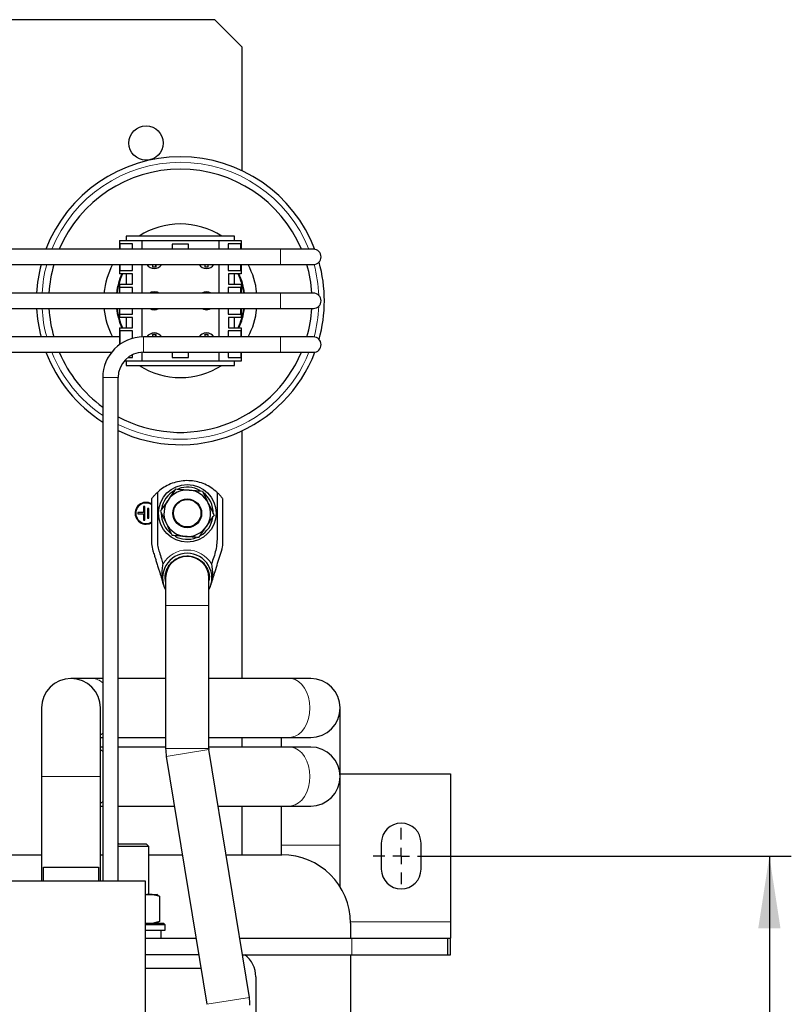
# Model space of a CAD drawing. Header units: millimetres. Extents: x 5 to 418, y 2 to 292.
# Tile 7 of 35: x 118 to 154, y 107 to 152. Entities that reach past the tile are written whole.
import ezdxf

# ---------------------------------------------------------------- set-up
doc = ezdxf.new("R2010")
doc.units = ezdxf.units.MM
doc.layers.add('SLD-0', color=7, linetype='Continuous')
doc.styles.add('SLDTEXTSTYLE0', font='TXT', dxfattribs={"width": 0.605})
doc.dimstyles.new('SLDDIMSTYLE0', dxfattribs={"dimtxt": 3.5, "dimasz": 3.302, "dimexe": 0, "dimexo": 0.0625, "dimgap": 0.875, "dimtad": 1, "dimlfac": 8, "dimrnd": 1e-09, "dimzin": 12, "dimdsep": 46, "dimtxsty": 'SLDTEXTSTYLE0', "dimsah": 1, "dimcen": 0.09, "dimadec": 0, "dimazin": 3, "dimtfac": 1, "dimtofl": 0, "dimtmove": 0, "dimatfit": 3, "dimfxl": 1, "dimfrac": 2, "dimtolj": 1, "dimtzin": 12, "dimarcsym": 0})

# ---------------------------------------------------------------- blocks, each defined once
blk = doc.blocks.new('_D_7')
at = {"layer": 'SLD-0', "color": 7}
for p, q in [((137.066, 113.535), (153.565, 113.535)), ((152.565, 113.535), (152.565, 81.285)), ((137.066, 81.285), (153.565, 81.285))]:
    blk.add_line(p, q, dxfattribs=at)
for points in [[(152.565, 113.535), (152.057, 110.233), (153.073, 110.233)], [(152.565, 81.285), (153.073, 84.587), (152.057, 84.587)]]:
    blk.add_solid(points, dxfattribs=at)
at = {"layer": 'SLD-0', "color": 7, "insert": (148.053, 93.399), "char_height": 3.5, "attachment_point": 1, "rotation": 90, "style": 'SLDTEXTSTYLE0'}
blk.add_mtext('258', dxfattribs=at)
blk = doc.blocks.new('SW_CENTERMARKSYMBOL_5')
at = {"layer": 'SLD-0', "color": 0}
for p, q in [((0, 0.75), (0, 1.28125)), ((-0.75, 0), (-1.28125, 0)), ((0, 0), (-0.375, 0)), ((0, 0), (0, 0.375)), ((0, 0), (0, -0.375)), ((0, 0), (0.375, 0)), ((0.75, 0), (1.28125, 0)), ((0, -0.75), (0, -1.28125))]:
    blk.add_line(p, q, dxfattribs=at)

msp = doc.modelspace()

# ---------------------------------------------------------------- linework, layer by layer
at = {"color": 7, "linetype": 'Continuous', "lineweight": 25}
for p, q in [((127.2847, 151.6595), (79.7847, 151.6595)), ((128.5347, 150.4095), (127.2847, 151.6595)), ((128.5347, 144.7763), (128.5347, 150.4095)), ((122.9504, 141.597), (122.9504, 141.197)), ((122.9504, 141.597), (123.9722, 141.597)), ((122.9692, 141.437), (122.9692, 141.197)), ((123.5404, 141.437), (122.9692, 141.437)), ((123.2535, 141.797), (123.2535, 141.597)), ((128.191, 141.797), (123.2535, 141.797)), ((123.5404, 141.197), (123.5404, 141.437)), ((123.9722, 141.597), (123.9722, 141.197)), ((123.9722, 141.597), (127.4722, 141.597)), ((126.0972, 141.4283), (125.3472, 141.4283)), ((125.3472, 141.4283), (125.3472, 141.197)), ((126.0972, 141.197), (126.0972, 141.4283)), ((127.4722, 141.597), (127.4722, 141.197)), ((127.4722, 141.597), (128.4941, 141.597)), ((128.4753, 141.437), (127.9041, 141.437)), ((127.9041, 141.437), (127.9041, 141.197)), ((128.191, 141.597), (128.191, 141.797)), ((128.4753, 141.197), (128.4753, 141.437)), ((128.4941, 141.597), (128.4941, 141.197)), ((130.2847, 141.197), (96.5347, 141.197)), ((131.7847, 141.197), (130.2847, 141.197)), ((96.5347, 140.497), (130.2847, 140.497)), ((122.9504, 140.497), (122.9504, 140.0752)), ((122.9692, 140.497), (122.9692, 140.2245)), ((123.5404, 140.2245), (123.5404, 140.497)), ((123.9722, 140.497), (123.9722, 139.197)), ((124.449, 140.497), (124.449, 140.3873)), ((124.4577, 140.497), (124.4577, 140.396)), ((124.6055, 140.396), (124.6055, 140.497)), ((124.6142, 140.3873), (124.6142, 140.497)), ((126.8302, 140.497), (126.8302, 140.3873)), ((126.839, 140.497), (126.839, 140.396)), ((126.9867, 140.396), (126.9867, 140.497)), ((126.9955, 140.3873), (126.9955, 140.497)), ((127.4722, 140.497), (127.4722, 139.197)), ((127.9041, 140.497), (127.9041, 140.2245)), ((128.4753, 140.2245), (128.4753, 140.497)), ((128.4941, 140.497), (128.4941, 140.0752)), ((130.2847, 140.497), (131.7847, 140.497)), ((123.5347, 140.0752), (122.9504, 140.0752)), ((122.9692, 140.2245), (123.5404, 140.2245)), ((123.2535, 140.0752), (123.2535, 139.6027)), ((123.5347, 139.6027), (123.5347, 140.0752)), ((124.4577, 140.396), (124.449, 140.3873)), ((124.449, 140.3873), (124.6142, 140.3873)), ((124.4577, 140.396), (124.6055, 140.396)), ((124.6055, 140.396), (124.6142, 140.3873)), ((126.839, 140.396), (126.8302, 140.3873)), ((126.8302, 140.3873), (126.9955, 140.3873)), ((126.839, 140.396), (126.9867, 140.396)), ((126.9867, 140.396), (126.9955, 140.3873)), ((127.9041, 140.2245), (128.4753, 140.2245)), ((128.4941, 140.0752), (127.9097, 140.0752)), ((127.9097, 140.0752), (127.9097, 139.6027)), ((128.191, 139.6027), (128.191, 140.0752)), ((122.9504, 139.6027), (122.9504, 139.197)), ((122.9504, 139.6027), (123.5347, 139.6027)), ((127.9097, 139.6027), (128.4941, 139.6027)), ((128.4941, 139.6027), (128.4941, 139.197)), ((130.2847, 139.197), (110.2847, 139.197)), ((123.5404, 139.4533), (122.9692, 139.4533)), ((122.9692, 139.197), (122.9692, 139.4533)), ((123.5404, 139.197), (123.5404, 139.4533)), ((128.4753, 139.4533), (127.9041, 139.4533)), ((127.9041, 139.4533), (127.9041, 139.197)), ((128.4753, 139.197), (128.4753, 139.4533)), ((131.7847, 139.197), (130.2847, 139.197)), ((110.2847, 138.497), (130.2847, 138.497)), ((122.9504, 138.497), (122.9504, 138.0914)), ((122.9692, 138.2408), (122.9692, 138.497)), ((123.5404, 138.2408), (123.5404, 138.497)), ((123.9722, 138.497), (123.9722, 137.196)), ((127.4722, 138.497), (127.4722, 137.197)), ((127.9041, 138.497), (127.9041, 138.2408)), ((128.4753, 138.2408), (128.4753, 138.497)), ((128.4941, 138.497), (128.4941, 138.0914)), ((130.2847, 138.497), (131.7847, 138.497)), ((123.5347, 138.0914), (122.9504, 138.0914)), ((122.9692, 138.2408), (123.5404, 138.2408)), ((123.2535, 138.0914), (123.2535, 137.6189)), ((123.5347, 137.6189), (123.5347, 138.0914)), ((127.9041, 138.2408), (128.4753, 138.2408)), ((128.4941, 138.0914), (127.9097, 138.0914)), ((127.9097, 138.0914), (127.9097, 137.6189)), ((128.191, 137.6189), (128.191, 138.0914)), ((122.9504, 137.6189), (122.9504, 136.8459)), ((122.9504, 137.6189), (123.5347, 137.6189)), ((122.9692, 137.4695), (122.9692, 136.8593)), ((123.5404, 137.4695), (122.9692, 137.4695)), ((123.5404, 137.1298), (123.5404, 137.4695)), ((128.4753, 137.4695), (127.9041, 137.4695)), ((127.9041, 137.4695), (127.9041, 137.197)), ((127.9097, 137.6189), (128.4941, 137.6189)), ((128.4753, 137.4695), (128.4753, 137.197)), ((128.4941, 137.6189), (128.4941, 137.197)), ((122.9504, 137.197), (110.7441, 137.197)), ((130.2847, 137.197), (124.0347, 137.197)), ((124.6142, 137.3068), (124.449, 137.3068)), ((124.449, 137.3068), (124.449, 137.197)), ((124.4577, 137.2981), (124.449, 137.3068)), ((124.4577, 137.2981), (124.4577, 137.197)), ((124.6055, 137.2981), (124.4577, 137.2981)), ((124.6055, 137.2981), (124.6142, 137.3068)), ((124.6055, 137.197), (124.6055, 137.2981)), ((124.6142, 137.197), (124.6142, 137.3068)), ((126.9955, 137.3068), (126.8302, 137.3068)), ((126.8302, 137.3068), (126.8302, 137.197)), ((126.839, 137.2981), (126.8302, 137.3068)), ((126.9867, 137.2981), (126.839, 137.2981)), ((126.839, 137.2981), (126.839, 137.197)), ((126.9867, 137.2981), (126.9955, 137.3068)), ((126.9867, 137.197), (126.9867, 137.2981)), ((126.9955, 137.197), (126.9955, 137.3068)), ((131.7847, 137.197), (130.2847, 137.197)), ((110.7441, 136.497), (122.5856, 136.497)), ((123.9722, 136.4953), (123.9722, 136.097)), ((124.0347, 136.497), (130.2847, 136.497)), ((125.3472, 136.497), (125.3472, 136.2658)), ((126.0972, 136.2658), (126.0972, 136.497)), ((127.4722, 136.497), (127.4722, 136.097)), ((127.9041, 136.497), (127.9041, 136.257)), ((128.4753, 136.497), (128.4753, 136.257)), ((128.4941, 136.497), (128.4941, 136.097)), ((130.2847, 136.497), (131.7847, 136.497)), ((123.9722, 136.097), (123.163, 136.097)), ((123.2535, 136.097), (123.2535, 135.897)), ((123.3316, 136.257), (123.5404, 136.257)), ((123.5404, 136.257), (123.5404, 136.3854)), ((127.4722, 136.097), (123.9722, 136.097)), ((125.3472, 136.2658), (126.0972, 136.2658)), ((128.4941, 136.097), (127.4722, 136.097)), ((127.9041, 136.257), (128.4753, 136.257)), ((128.191, 135.897), (128.191, 136.097)), ((123.2535, 135.897), (128.191, 135.897)), ((122.1847, 135.347), (122.1847, 112.4095)), ((122.8847, 112.4095), (122.8847, 135.347)), ((128.5347, 121.6283), (128.5347, 132.9178)), ((124.0347, 129.472), (124.0347, 129.1908)), ((124.0972, 129.472), (124.0347, 129.472)), ((124.0972, 128.847), (124.0972, 129.472)), ((124.2847, 129.3783), (124.2222, 129.3783)), ((124.2222, 129.3783), (124.2222, 128.9408)), ((124.2847, 128.9408), (124.2847, 129.3783)), ((124.4097, 129.3158), (124.4097, 129.0033)), ((124.0347, 129.1908), (123.7847, 129.1908)), ((123.7847, 129.1908), (123.7847, 129.1283)), ((123.7847, 129.1283), (124.0347, 129.1283)), ((124.0347, 129.1283), (124.0347, 128.847)), ((124.0347, 128.847), (124.0972, 128.847)), ((124.2222, 128.9408), (124.2847, 128.9408)), ((125.0504, 126.2095), (125.0504, 124.9595)), ((127.0191, 124.9595), (127.0191, 126.2095)), ((125.0504, 124.9595), (125.0504, 118.4358)), ((127.0191, 118.4358), (127.0191, 124.9595)), ((121.6991, 121.6283), (120.7347, 121.6283)), ((122.1847, 121.6283), (121.6991, 121.6283)), ((125.0504, 121.6283), (122.8847, 121.6283)), ((130.6954, 121.6283), (127.0191, 121.6283)), ((131.6597, 121.6283), (130.6954, 121.6283)), ((119.391, 120.2845), (119.391, 117.1595)), ((122.0785, 117.1595), (122.0785, 120.2845)), ((133.0035, 117.1595), (133.0035, 120.2845)), ((122.0785, 118.9408), (122.1847, 118.9408)), ((122.1847, 118.5033), (122.0785, 118.5033)), ((122.8847, 118.9408), (125.0504, 118.9408)), ((125.0504, 118.5033), (122.8847, 118.5033)), ((127.0191, 118.9408), (130.6954, 118.9408)), ((130.6954, 118.5033), (127.0191, 118.5033)), ((128.5347, 118.5033), (128.5347, 118.9408)), ((130.316, 118.9408), (130.316, 118.5033)), ((130.6954, 118.9408), (131.6597, 118.9408)), ((131.6597, 118.5033), (130.6954, 118.5033)), ((125.0795, 118.0762), (126.9219, 106.776)), ((128.865, 107.0929), (127.0226, 118.393)), ((119.391, 117.1595), (119.391, 112.4095)), ((122.0785, 112.4095), (122.0785, 117.1595)), ((133.0035, 117.2845), (138.0347, 117.2845)), ((133.0035, 114.0345), (133.0035, 117.1595)), ((138.0347, 117.2845), (138.0347, 110.5345)), ((122.0785, 115.8158), (122.1847, 115.8158)), ((122.8847, 115.8158), (125.448, 115.8158)), ((127.4428, 115.8158), (130.6954, 115.8158)), ((128.5347, 113.597), (128.5347, 115.8158)), ((130.316, 115.8158), (130.316, 114.0345)), ((130.6954, 115.8158), (131.6597, 115.8158)), ((122.9097, 114.097), (122.8847, 114.072)), ((122.9097, 114.097), (124.1597, 114.097)), ((124.2847, 113.972), (124.1597, 114.097)), ((130.316, 114.0345), (130.316, 113.597)), ((133.0035, 112.1224), (133.0035, 114.0345)), ((134.8785, 114.1283), (134.8785, 112.9408)), ((136.691, 112.9408), (136.691, 114.1283)), ((116.7222, 113.597), (119.391, 113.597)), ((122.0785, 113.597), (122.1847, 113.597)), ((124.2847, 113.972), (122.8847, 113.972)), ((124.2847, 111.7845), (124.2847, 113.972)), ((124.2847, 113.597), (125.8098, 113.597)), ((127.8045, 113.597), (130.3472, 113.597)), ((119.4847, 112.4095), (119.4847, 113.0345)), ((119.4847, 113.0345), (121.9847, 113.0345)), ((121.9847, 113.0345), (121.9847, 112.4095)), ((117.3597, 112.4095), (124.1097, 112.4095)), ((124.1097, 112.4095), (124.1097, 105.4095)), ((124.1097, 111.7845), (124.3085, 111.7845)), ((124.3085, 111.7845), (124.6597, 111.7845)), ((124.6915, 111.7662), (124.6597, 111.7845)), ((124.6905, 111.7576), (124.78, 111.6841)), ((124.78, 110.5725), (124.78, 111.6841)), ((124.1097, 110.4948), (124.3085, 110.472)), ((124.1097, 110.472), (124.9566, 110.472)), ((124.6597, 110.472), (124.6915, 110.4904)), ((124.78, 110.5725), (124.6905, 110.499)), ((125.0347, 110.3939), (124.9566, 110.472)), ((133.4722, 110.472), (133.4722, 109.7845)), ((138.0347, 110.5345), (138.0347, 109.7845)), ((125.0347, 110.3939), (124.1097, 110.3939)), ((124.1097, 110.1595), (125.0347, 110.1595)), ((124.8472, 109.7845), (124.8472, 110.1595)), ((125.0347, 110.1595), (125.0347, 110.3939)), ((124.1097, 109.7845), (126.4314, 109.7845)), ((128.4261, 109.7845), (133.5347, 109.7845)), ((133.5347, 109.7845), (137.9097, 109.7845)), ((137.9097, 109.0345), (137.9097, 109.7845)), ((137.9097, 109.7845), (138.0347, 109.7845)), ((138.0347, 109.0345), (138.0347, 109.7845)), ((126.5537, 109.0345), (124.1097, 109.0345)), ((128.5484, 109.0345), (133.5347, 109.0345)), ((133.4722, 109.0345), (133.4722, 85.7845)), ((133.5347, 109.0345), (137.9097, 109.0345)), ((137.9097, 109.0345), (138.0347, 109.0345)), ((126.6556, 108.4095), (124.1097, 108.4095)), ((129.1597, 108.0345), (129.1597, 105.2845))]:
    msp.add_line(p, q, dxfattribs=at)
at = {"color": 7, "linetype": 'Continuous', "lineweight": 18}
for p, q in [((130.2847, 140.497), (130.2847, 141.197)), ((130.2847, 138.497), (130.2847, 139.197)), ((124.0347, 136.497), (124.0347, 137.197)), ((130.2847, 136.497), (130.2847, 137.197)), ((122.8847, 135.347), (122.1847, 135.347)), ((127.0191, 124.9595), (125.0504, 124.9595)), ((127.0191, 118.4358), (125.0504, 118.4358)), ((127.0226, 118.393), (125.0795, 118.0762)), ((122.0785, 117.1595), (119.391, 117.1595)), ((130.316, 114.0345), (133.0035, 114.0345)), ((133.4716, 110.5345), (138.0347, 110.5345)), ((133.5347, 109.7845), (133.5347, 109.0345)), ((128.865, 107.0929), (126.9219, 106.776))]:
    msp.add_line(p, q, dxfattribs=at)
at = {"color": 7, "linetype": 'Continuous', "lineweight": 25, "flags": 128}
for points in [[(124.5316, 139.2533), (124.3997, 139.2313), (124.3254, 139.197)], [(124.7379, 139.197), (124.6635, 139.2313), (124.5316, 139.2533)], [(126.7066, 138.497), (126.7809, 138.4628), (126.9129, 138.4408)], [(126.9129, 138.4408), (127.0448, 138.4628), (127.1191, 138.497)], [(124.1597, 128.6908), (124.3046, 128.7137), (124.4162, 128.7672)], [(124.1597, 128.6595), (124.3071, 128.6818), (124.416, 128.7302)]]:
    msp.add_lwpolyline(points, dxfattribs=at)
at = {"color": 7, "linetype": 'Continuous', "lineweight": 18, "flags": 128}
for points in [[(131.6245, 120.2845), (131.6086, 120.5315), (131.5617, 120.77), (131.4853, 120.9919), (131.382, 121.1898), (131.2553, 121.3569), (131.1095, 121.4874), (130.9496, 121.577), (130.7811, 121.6226), (130.6954, 121.6283)], [(130.6954, 118.9408), (130.7811, 118.9465), (130.9496, 118.9921), (131.1095, 119.0817), (131.2553, 119.2122), (131.382, 119.3793), (131.4853, 119.5771), (131.5617, 119.7991), (131.6086, 120.0376), (131.6245, 120.2845)], [(122.0785, 119.0579), (122.1132, 119.0817), (122.1847, 119.139)], [(131.6245, 117.1595), (131.6086, 117.4065), (131.5617, 117.645), (131.4853, 117.8669), (131.382, 118.0648), (131.2553, 118.2319), (131.1095, 118.3624), (130.9496, 118.452), (130.7811, 118.4976), (130.6954, 118.5033)], [(122.1847, 118.3051), (122.1132, 118.3624), (122.0785, 118.3861)], [(130.6954, 115.8158), (130.7811, 115.8215), (130.9496, 115.8671), (131.1095, 115.9567), (131.2553, 116.0872), (131.382, 116.2543), (131.4853, 116.4521), (131.5617, 116.6741), (131.6086, 116.9126), (131.6245, 117.1595)], [(122.0785, 115.9329), (122.1132, 115.9567), (122.1847, 116.014)]]:
    msp.add_lwpolyline(points, dxfattribs=at)
at = {"color": 7, "linetype": 'Continuous', "lineweight": 25}
for centre, radius in [((124.1597, 146.0345), 0.7813), ((126.0347, 129.1595), 1.3125), ((126.0347, 129.1595), 0.6563), ((126.0347, 129.1595), 0.625)]:
    msp.add_circle(centre, radius, dxfattribs=at)
for centre, radius, start, end in [((125.7222, 138.847), 6.5625, 90, 159.01674), ((125.7222, 138.847), 6.5625, 20.92218, 90), ((125.7222, 138.847), 6, 90, 156.94176), ((125.7222, 138.847), 6, 23.05824, 90), ((125.7222, 138.847), 3.5, 90, 122.55693), ((125.7222, 138.847), 3.5, 57.44307, 90), ((131.7847, 140.847), 0.35, 270, 90), ((125.7222, 138.847), 6.5625, 165.43794, 176.94277), ((125.7222, 138.847), 6, 164.03799, 176.65585), ((125.7222, 138.847), 3.5, 151.87293, 174.26083), ((124.5316, 140.722), 0.4063, 213.63128, 326.36872), ((126.9129, 140.722), 0.4063, 213.63128, 270), ((126.9129, 140.722), 0.4063, 270, 326.36872), ((125.7222, 138.847), 3.5, 5.73917, 28.12707), ((125.7222, 138.847), 6, 3.34415, 15.96201), ((125.7222, 138.847), 6.5625, 344.40706, 15.59294), ((125.7222, 138.847), 2.9375, 155.28625, 173.15701), ((125.7222, 138.847), 2.9063, 155.00238, 173.08307), ((125.7222, 138.847), 2.9063, 6.91693, 24.99762), ((125.7222, 138.847), 2.9375, 6.84299, 24.71375), ((126.9129, 138.847), 0.4063, 59.48976, 120.51024), ((131.7847, 138.847), 0.35, 270, 90), ((125.7222, 138.847), 6.5625, 183.05723, 194.56206), ((125.7222, 138.847), 6, 183.34415, 195.96201), ((125.7222, 138.847), 3.5, 185.73917, 208.12707), ((125.7222, 138.847), 2.9375, 186.84299, 204.71375), ((125.7222, 138.847), 2.9063, 186.91693, 204.99762), ((124.5316, 138.847), 0.4063, 239.48976, 300.51024), ((125.7222, 138.847), 2.9062, 335.00238, 353.08307), ((125.7222, 138.847), 2.9375, 335.28625, 353.15701), ((125.7222, 138.847), 3.5, 331.87293, 354.26083), ((125.7222, 138.847), 6, 344.03799, 356.65585), ((124.5316, 136.972), 0.4062, 33.63128, 146.36872), ((126.9129, 136.972), 0.4063, 90, 146.36872), ((126.9129, 136.972), 0.4062, 33.63128, 90), ((124.0347, 135.347), 1.85, 90, 180), ((131.7847, 136.847), 0.35, 270, 90), ((125.7222, 138.847), 6.5625, 200.98326, 237.38117), ((125.7222, 138.847), 6, 203.05824, 233.87255), ((125.7222, 138.847), 6.5625, 244.38124, 339.07782), ((124.0347, 135.347), 1.15, 90, 180), ((125.7222, 138.847), 6, 241.77621, 336.94176), ((125.7222, 138.847), 3.5, 237.44307, 302.55693), ((126.0347, 129.1595), 1.1875, 119.39263, 170.07535), ((126.0347, 129.1595), 1.0625, 85.52855, 145.52855), ((126.0347, 129.1595), 1.1875, 61.18137, 109.90784), ((126.0347, 129.1595), 1.0625, 25.52855, 85.52855), ((126.0347, 129.1595), 1.0625, 145.52855, 205.52855), ((126.0347, 129.1595), 1.1875, 359.43888, 52.30342), ((124.1597, 129.1595), 0.5, 59.06324, 270), ((124.1597, 129.1595), 0.4688, 56.82294, 270), ((126.0347, 129.1595), 1.0625, 325.52855, 25.52855), ((126.0347, 129.1595), 1.1875, 180.29404, 231.1856), ((126.0347, 129.1595), 1.1875, 300.84549, 349.80998), ((126.0347, 129.1595), 1.0625, 205.52855, 265.52855), ((126.0347, 129.1595), 1.0625, 265.52855, 325.52855), ((126.0347, 129.1595), 1.1875, 241.17385, 290.73774), ((126.0347, 126.2095), 1.125, 90, 208.95502), ((126.0347, 126.2095), 0.9844, 0, 180), ((126.0347, 126.2095), 1.125, 331.04498, 90), ((120.7347, 120.2845), 1.3438, 0, 180), ((131.6597, 120.2845), 1.3438, 0, 90), ((131.6597, 120.2845), 1.3438, 270, 0), ((131.6597, 117.1595), 1.3438, 0, 90), ((127.2847, 118.4358), 2.2344, 180, 189.26022), ((127.2847, 118.4358), 0.2656, 180, 189.26022), ((131.6597, 117.1595), 1.3438, 270, 0), ((135.7847, 114.1283), 0.9063, 0, 180), ((130.3472, 110.472), 3.125, 0, 90), ((135.7847, 112.9408), 0.9063, 180, 0), ((127.9097, 108.0345), 1.25, 0, 53.1301), ((126.6597, 106.7333), 2.2344, 0, 9.26022)]:
    msp.add_arc(centre, radius, start, end, dxfattribs=at)
at = {"color": 7, "linetype": 'Continuous', "lineweight": 18}
for centre, radius, start, end in [((125.7222, 138.847), 6.3125, 90, 158.14387), ((125.7222, 138.847), 6.3125, 21.85613, 90), ((125.7222, 138.847), 6.3125, 164.84767, 176.82157), ((125.7222, 138.847), 6.3125, 2.26882, 15.16459), ((125.7222, 138.847), 6.3125, 183.17843, 195.15233), ((125.7222, 138.847), 6.3125, 344.83541, 357.73118), ((125.7222, 138.847), 6.3125, 201.85613, 235.91681), ((125.7222, 138.847), 6.3125, 243.28807, 338.14387), ((126.0347, 126.2095), 1.275, 30.16212, 149.83788), ((121.6825, 120.8934), 0.735, 46.89443, 88.70371)]:
    msp.add_arc(centre, radius, start, end, dxfattribs=at)
at = {"color": 7, "linetype": 'Continuous', "lineweight": 25}
for points, knots in [([(127.3972, 130.1111), (127.3111, 130.1836), (127.1389, 130.3286), (126.8392, 130.488), (126.5191, 130.5971), (126.1847, 130.6511), (125.8463, 130.6473), (125.5128, 130.5879), (125.1952, 130.4717), (124.9096, 130.3136), (124.7481, 130.1759), (124.6722, 130.1111)], [0, 0, 0, 0, 0.11253263, 0.22506525, 0.33759788, 0.4501305, 0.56266313, 0.67519576, 0.78772838, 0.90026101, 1, 1, 1, 1]), ([(125.506, 130.2666), (125.4496, 130.1845), (125.3358, 130.0187), (125.2182, 129.8474), (125.1588, 129.7609)], [0, 0, 0, 0, 0.495458, 1, 1, 1, 1]), ([(125.506, 130.2666), (125.6053, 130.2589), (125.8058, 130.2432), (126.013, 130.227), (126.1176, 130.2188)], [0, 0, 0, 0, 0.495458, 1, 1, 1, 1]), ([(126.1176, 130.2188), (126.1321, 130.2177), (126.2418, 130.2091), (126.4488, 130.1929), (126.6351, 130.1783), (126.7291, 130.171)], [0, 0, 0, 0, 0.070088, 0.5307834, 1, 1, 1, 1]), ([(126.7291, 130.171), (126.7948, 130.0335), (126.882, 129.851), (126.9714, 129.6636), (126.9935, 129.6174)], [0, 0, 0, 0, 0.7534206, 1, 1, 1, 1]), ([(124.4123, 129.8168), (124.4119, 129.6671), (124.4109, 129.3055), (124.4088, 128.7659), (124.4175, 128.2338), (124.3943, 127.8034), (124.4572, 127.4808), (124.5317, 127.2605), (124.5855, 127.0844), (124.6391, 126.9105), (124.6969, 126.7273), (124.7529, 126.5412), (124.8162, 126.3401), (124.8874, 126.1094), (124.9369, 125.9509), (124.9654, 125.8594)], [0, 0, 0, 0, 0.1083655, 0.2617912, 0.390458, 0.4938733, 0.5723634, 0.6264136, 0.6622791, 0.7056292, 0.7581905, 0.8010655, 0.8478067, 0.9121442, 1, 1, 1, 1]), ([(124.4125, 129.8168), (124.4125, 129.8168), (124.4126, 129.8169), (124.4256, 129.8349), (124.4632, 129.8851), (124.5301, 129.9668), (124.6079, 130.0502), (124.6578, 130.0975), (124.6722, 130.1111)], [0, 0, 0, 0, 0.0539762, 0.1580544, 0.3091226, 0.5893298, 0.881762, 1, 1, 1, 1]), ([(124.6722, 130.1111), (124.6722, 129.9048), (124.6722, 129.538), (124.6722, 129.0569), (124.6722, 128.7607), (124.6722, 128.6064), (124.6722, 128.5508), (124.6722, 128.5038), (124.6722, 128.3838), (124.6726, 128.1877), (124.6708, 127.9136), (124.6777, 127.6383), (124.7748, 127.3665), (124.8531, 127.1037), (124.9084, 126.9267), (124.9324, 126.8502)], [0, 0, 0, 0, 0.18775804, 0.33366756, 0.43772855, 0.45720497, 0.47406585, 0.4883112, 0.49994102, 0.5832645, 0.66658804, 0.74997787, 0.83133754, 0.92707037, 1, 1, 1, 1]), ([(125.1588, 129.7609), (125.1506, 129.7489), (125.0882, 129.6581), (124.9707, 129.487), (124.865, 129.3329), (124.8116, 129.2552)], [0, 0, 0, 0, 0.070088, 0.5307834, 1, 1, 1, 1]), ([(127.1139, 125.8933), (127.1177, 125.9047), (127.1243, 125.9248), (127.1374, 125.9664), (127.1477, 126.0009), (127.1622, 126.0459), (127.1829, 126.115), (127.2316, 126.2681), (127.3094, 126.529), (127.4211, 126.8833), (127.5347, 127.2543), (127.6512, 127.5837), (127.6616, 127.8801), (127.6597, 128.1156), (127.6603, 128.3499), (127.66, 128.6335), (127.6601, 129.0173), (127.6594, 129.4242), (127.6603, 129.7031), (127.6607, 129.8131)], [0, 0, 0, 0, 0.0240033, 0.0421145, 0.057186, 0.06895, 0.0881884, 0.1097169, 0.190632, 0.2860437, 0.380188, 0.4722312, 0.5363232, 0.5931568, 0.6428682, 0.7057121, 0.7982602, 0.9204437, 1, 1, 1, 1]), ([(127.3972, 130.1111), (127.3974, 129.8914), (127.3978, 129.4518), (127.3948, 128.792), (127.4064, 128.1349), (127.363, 127.472), (127.2125, 127.0578), (127.1371, 126.8502)], [0, 0, 0, 0, 0.20019539, 0.40039078, 0.6005862, 0.79980461, 1, 1, 1, 1]), ([(127.6596, 129.8131), (127.6586, 129.8146), (127.6564, 129.8177), (127.6374, 129.8438), (127.5945, 129.9001), (127.5192, 129.9896), (127.4465, 130.0649), (127.4039, 130.1049), (127.3972, 130.1111)], [0, 0, 0, 0, 0.0957203, 0.2001969, 0.3884293, 0.6602767, 0.9467284, 1, 1, 1, 1]), ([(126.9935, 129.6174), (127.0625, 129.4731), (127.152, 129.2856), (127.2381, 129.1053), (127.2579, 129.0639)], [0, 0, 0, 0, 0.7702918, 1, 1, 1, 1]), ([(124.8116, 129.2552), (124.8773, 129.1177), (124.9644, 128.9352), (125.0539, 128.7478), (125.076, 128.7016)], [0, 0, 0, 0, 0.7534206, 1, 1, 1, 1]), ([(126.9107, 128.5582), (126.9189, 128.5702), (126.9812, 128.6609), (127.0987, 128.8321), (127.2045, 128.9862), (127.2579, 129.0639)], [0, 0, 0, 0, 0.070088, 0.5307834, 1, 1, 1, 1]), ([(125.076, 128.7016), (125.1449, 128.5573), (125.2344, 128.3698), (125.3205, 128.1895), (125.3403, 128.1481)], [0, 0, 0, 0, 0.7702918, 1, 1, 1, 1]), ([(126.5635, 128.0524), (126.6199, 128.1346), (126.7337, 128.3003), (126.8513, 128.4717), (126.9107, 128.5582)], [0, 0, 0, 0, 0.495458, 1, 1, 1, 1]), ([(125.9519, 128.1003), (125.9374, 128.1014), (125.8276, 128.11), (125.6206, 128.1262), (125.4343, 128.1407), (125.3403, 128.1481)], [0, 0, 0, 0, 0.070088, 0.5307834, 1, 1, 1, 1]), ([(126.5635, 128.0524), (126.4641, 128.0602), (126.2637, 128.0759), (126.0565, 128.0921), (125.9519, 128.1003)], [0, 0, 0, 0, 0.495458, 1, 1, 1, 1]), ([(125.0504, 126.0422), (125.0391, 126.1367), (125.0143, 126.3442), (125.1145, 126.6584), (125.3129, 126.9383), (125.5959, 127.1362), (125.9274, 127.2291), (126.2709, 127.2072), (126.587, 127.0731), (126.843, 126.8419), (127.0009, 126.5405), (127.0613, 126.27), (127.028, 126.1193), (127.0191, 126.0791)], [0, 0, 0, 0, 0.08223826, 0.18046786, 0.27865489, 0.37683817, 0.47470148, 0.57269714, 0.67042473, 0.76824043, 0.86617314, 0.96426278, 1, 1, 1, 1]), ([(124.9604, 125.8756), (124.9366, 125.9691), (124.8963, 126.1275), (124.8858, 126.3394), (124.8901, 126.4977), (124.9015, 126.6279), (124.9163, 126.7437), (124.9272, 126.8163), (124.9324, 126.8502)], [0, 0, 0, 0, 0.2954024, 0.4998015, 0.6465229, 0.7789878, 0.8969651, 1, 1, 1, 1]), ([(127.1371, 126.8502), (127.1668, 126.6851), (127.2058, 126.4679), (127.1678, 126.2565), (127.1587, 126.2057)], [0, 0, 0, 0, 0.76011988, 1, 1, 1, 1]), ([(124.3085, 111.7845), (124.2973, 111.7845), (124.2308, 111.784), (124.1647, 111.7717), (124.1097, 111.7615)], [0, 0, 0, 0, 0.1680157, 1, 1, 1, 1]), ([(124.78, 111.6841), (124.7034, 111.7121), (124.5489, 111.7688), (124.3891, 111.7793), (124.3085, 111.7845)], [0, 0, 0, 0, 0.495458, 1, 1, 1, 1]), ([(124.3085, 110.472), (124.3197, 110.4722), (124.4043, 110.4731), (124.5639, 110.495), (124.7075, 110.5465), (124.78, 110.5725)], [0, 0, 0, 0, 0.07009003, 0.53078443, 1, 1, 1, 1])]:
    msp.add_open_spline(points, degree=3, knots=knots, dxfattribs=at)

# ---------------------------------------------------------------- block references
at = {"layer": 'SLD-0'}
msp.add_blockref('SW_CENTERMARKSYMBOL_5', (135.7847, 113.5345), dxfattribs=at)

# ---------------------------------------------------------------- dimensions: what is measured, and where the dimension line sits
at = {"layer": 'SLD-0', "color": 7}
dim = msp.add_linear_dim(base=(152.5646, 81.2845), p1=(137.066, 113.5345), p2=(137.066, 81.2845), angle=90, dimstyle='SLDDIMSTYLE0', dxfattribs=at)
dim.commit()
dim.dimension.update_dxf_attribs({"geometry": '_D_7', "text_midpoint": (152.5646, 97.4095), "dimtype": 160})

doc.saveas('drawing.dxf')
